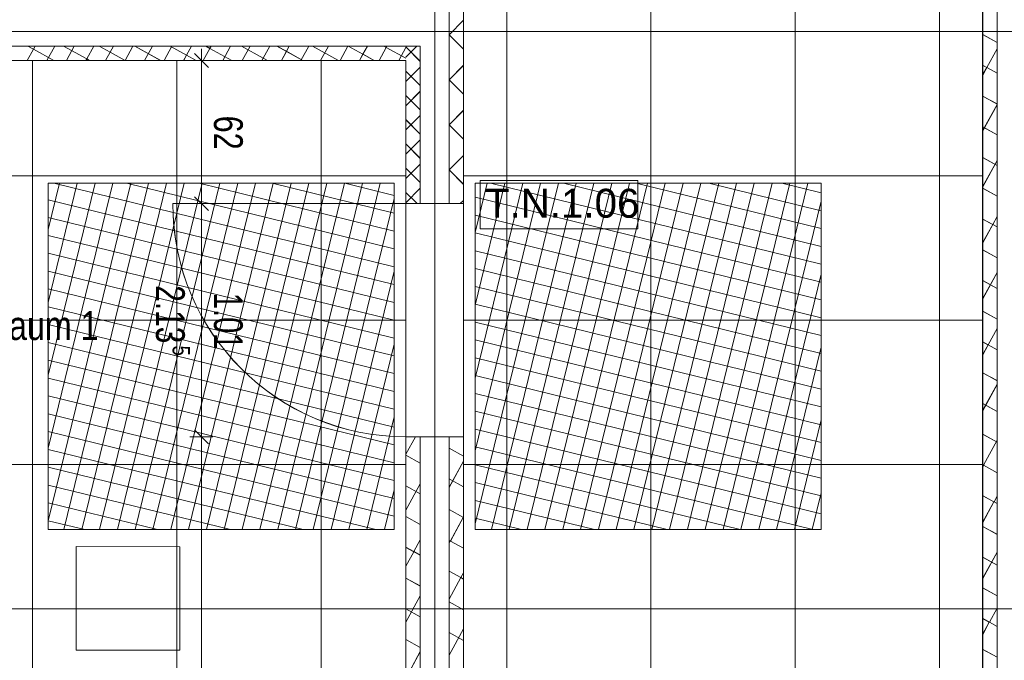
# Model space of a CAD drawing. Extents: x 229 to 926, y 37 to 878.
# Tile 20 of 162: x 467 to 552, y 411 to 466. Entities that reach past the tile are written whole.
import ezdxf
from ezdxf.lldxf.tags import DXFTag

# ---------------------------------------------------------------- set-up
doc = ezdxf.new("R2010")
doc.units = 0
doc.layers.get('0').update_dxf_attribs({"lineweight": 13})
doc.layers.add('A_BI_Innenwand', color=7, linetype='Continuous', lineweight=18, true_color=0x80ff80, plot=False)
doc.layers.add('A_BI_Tuer', color=7, linetype='Continuous', lineweight=18, true_color=0xbdbbbb, plot=False)
doc.layers.add('A_BI_Raum', color=1, linetype='Continuous', lineweight=18, true_color=0xff0000)
for name, color, linetype, lineweight in [('Ausstattung', 7, 'Continuous', 25), ('Axen', 7, 'Continuous', 25), ('Axen-A03ENIVKI0', 7, 'Continuous', 25), ('Beschriftung', 7, 'Continuous', 25), ('Beschriftung-A03ENIVII0', 7, 'Continuous', 25), ('Bewegungsfläche', 7, 'Continuous', 25), ('Deckenspiegel', 7, 'Continuous', 25), ('Fullfläche', 7, 'Continuous', 25), ('Fullfläche-A03ENIVQI0', 7, 'Continuous', 25), ('Maßlinien', 7, 'Continuous', 25), ('Maßlinien-A03ENIVNI0', 7, 'Continuous', 25), ('Türen', 7, 'Continuous', 25), ('Türen-A03ENIVLI0', 7, 'Continuous', 25), ('Wände', 7, 'Continuous', 25), ('Wände-A03ENIVMI0', 7, 'Continuous', 25)]:
    doc.layers.add(name, color=color, linetype=linetype, lineweight=lineweight)
doc.styles.get("Standard").update_dxf_attribs({"font": 'arial.ttf'})
tags = doc.linetypes.add('ALL_S25', pattern=[0.001, 0, -0.001]).pattern_tags.tags
tags[6:7] = [DXFTag(74, 4), DXFTag(75, 0), DXFTag(340, '0'), DXFTag(46, 1.0), DXFTag(50, 0.0), DXFTag(44, 0.0), DXFTag(45, 0.0)]
tags[4:5] = [DXFTag(74, 4), DXFTag(75, 0), DXFTag(340, '0'), DXFTag(46, 1.0), DXFTag(50, 0.0), DXFTag(44, 0.0), DXFTag(45, 0.0)]
tags = doc.linetypes.add('ALL_S25-A03ENIVOI0', pattern=[0.001, 0, -0.001]).pattern_tags.tags
tags[6:7] = [DXFTag(74, 4), DXFTag(75, 0), DXFTag(340, '0'), DXFTag(46, 1.0), DXFTag(50, 0.0), DXFTag(44, 0.0), DXFTag(45, 0.0)]
tags[4:5] = [DXFTag(74, 4), DXFTag(75, 0), DXFTag(340, '0'), DXFTag(46, 1.0), DXFTag(50, 0.0), DXFTag(44, 0.0), DXFTag(45, 0.0)]

# ---------------------------------------------------------------- blocks, each defined once
blk = doc.blocks.new('Referenz-A03ENIVGI0', base_point=(255.728, 66.032))
at = {"layer": 'Ausstattung', "color": 0, "lineweight": -2}
for p, q in [((471.757, 411.752), (471.759, 420.727)), ((471.759, 420.727), (480.734, 420.724)), ((480.734, 420.724), (480.732, 411.75)), ((480.732, 411.75), (471.757, 411.752))]:
    blk.add_line(p, q, dxfattribs=at)
at = {"layer": 'Axen', "color": 0, "linetype": 'ALL_S25', "lineweight": -2, "ltscale": 0.13}
for p, q in [((502.835, 66.032), (502.835, 801.547)), ((735.547, 465.344), (301.672, 465.343)), ((735.547, 415.343), (301.662, 415.343))]:
    blk.add_line(p, q, dxfattribs=at)
at = {"layer": 'Beschriftung', "color": 0, "lineweight": -2}
for p, q in [((520.446, 452.433), (506.774, 452.435)), ((506.774, 452.435), (506.774, 448.268)), ((520.445, 448.266), (520.446, 452.433)), ((506.774, 448.268), (520.445, 448.266))]:
    blk.add_line(p, q, dxfattribs=at)
at = {"layer": 'Bewegungsfläche', "color": 0, "lineweight": -2}
for p, q in [((469.335, 448.2), (470.314, 452.203)), ((469.335, 441.888), (471.858, 452.203)), ((469.335, 435.577), (473.403, 452.203)), ((469.335, 429.266), (474.947, 452.203)), ((469.335, 422.955), (476.491, 452.203)), ((499.335, 452.203), (469.335, 452.203)), ((469.335, 452.203), (469.335, 422.203)), ((469.335, 448.2), (470.314, 452.203)), ((469.335, 441.888), (471.858, 452.203)), ((469.335, 435.577), (473.403, 452.203)), ((469.335, 429.266), (474.947, 452.203)), ((469.335, 422.955), (476.491, 452.203)), ((499.335, 452.203), (469.335, 452.203)), ((469.335, 452.203), (469.335, 422.203)), ((469.808, 452.203), (499.335, 444.978)), ((469.808, 452.203), (499.335, 444.978)), ((470.695, 422.203), (478.035, 452.203)), ((470.695, 422.203), (478.035, 452.203)), ((472.239, 422.203), (479.58, 452.203)), ((472.239, 422.203), (479.58, 452.203)), ((473.783, 422.203), (481.124, 452.203)), ((473.783, 422.203), (481.124, 452.203)), ((475.328, 422.203), (482.668, 452.203)), ((475.328, 422.203), (482.668, 452.203)), ((476.119, 452.203), (499.335, 446.523)), ((476.119, 452.203), (499.335, 446.523)), ((476.872, 422.203), (484.213, 452.203)), ((476.872, 422.203), (484.213, 452.203)), ((478.416, 422.203), (485.757, 452.203)), ((478.416, 422.203), (485.757, 452.203)), ((479.96, 422.203), (487.301, 452.203)), ((479.96, 422.203), (487.301, 452.203)), ((481.505, 422.203), (488.845, 452.203)), ((481.505, 422.203), (488.845, 452.203)), ((482.431, 452.203), (499.335, 448.067)), ((482.431, 452.203), (499.335, 448.067)), ((483.049, 422.203), (490.39, 452.203)), ((483.049, 422.203), (490.39, 452.203)), ((484.593, 422.203), (491.934, 452.203)), ((484.593, 422.203), (491.934, 452.203)), ((486.137, 422.203), (493.478, 452.203)), ((486.137, 422.203), (493.478, 452.203)), ((487.682, 422.203), (495.022, 452.203)), ((487.682, 422.203), (495.022, 452.203)), ((488.742, 452.203), (499.335, 449.611)), ((488.742, 452.203), (499.335, 449.611)), ((489.226, 422.203), (496.567, 452.203)), ((489.226, 422.203), (496.567, 452.203)), ((490.77, 422.203), (498.111, 452.203)), ((490.77, 422.203), (498.111, 452.203)), ((495.053, 452.203), (499.335, 451.156)), ((495.053, 452.203), (499.335, 451.156)), ((499.335, 422.203), (499.335, 452.203)), ((499.335, 422.203), (499.335, 452.203)), ((506.335, 447.946), (507.377, 452.203)), ((506.335, 441.635), (508.921, 452.203)), ((506.335, 435.324), (510.465, 452.203)), ((506.335, 429.013), (512.009, 452.203)), ((506.335, 422.701), (513.554, 452.203)), ((506.335, 452.203), (536.335, 452.203)), ((506.335, 422.203), (506.335, 452.203)), ((506.335, 447.946), (507.377, 452.203)), ((506.335, 441.635), (508.921, 452.203)), ((506.335, 435.324), (510.465, 452.203)), ((506.335, 429.013), (512.009, 452.203)), ((506.335, 422.701), (513.554, 452.203)), ((506.335, 452.203), (536.335, 452.203)), ((506.335, 422.203), (506.335, 452.203)), ((507.675, 452.203), (536.335, 445.191)), ((507.675, 452.203), (536.335, 445.191)), ((507.757, 422.203), (515.098, 452.203)), ((507.757, 422.203), (515.098, 452.203)), ((509.301, 422.203), (516.642, 452.203)), ((509.301, 422.203), (516.642, 452.203)), ((510.846, 422.203), (518.186, 452.203)), ((510.846, 422.203), (518.186, 452.203)), ((512.39, 422.203), (519.731, 452.203)), ((512.39, 422.203), (519.731, 452.203)), ((513.934, 422.203), (521.275, 452.203)), ((513.934, 422.203), (521.275, 452.203)), ((513.986, 452.203), (536.335, 446.735)), ((513.986, 452.203), (536.335, 446.735)), ((515.479, 422.203), (522.819, 452.203)), ((515.479, 422.203), (522.819, 452.203)), ((517.023, 422.203), (524.364, 452.203)), ((517.023, 422.203), (524.364, 452.203)), ((518.567, 422.203), (525.908, 452.203)), ((518.567, 422.203), (525.908, 452.203)), ((520.111, 422.203), (527.452, 452.203)), ((520.111, 422.203), (527.452, 452.203)), ((520.298, 452.203), (536.335, 448.279)), ((520.298, 452.203), (536.335, 448.279)), ((521.656, 422.203), (528.996, 452.203)), ((521.656, 422.203), (528.996, 452.203)), ((523.2, 422.203), (530.541, 452.203)), ((523.2, 422.203), (530.541, 452.203)), ((524.744, 422.203), (532.085, 452.203)), ((524.744, 422.203), (532.085, 452.203)), ((526.288, 422.203), (533.629, 452.203)), ((526.288, 422.203), (533.629, 452.203)), ((526.609, 452.203), (536.335, 449.823)), ((526.609, 452.203), (536.335, 449.823)), ((527.833, 422.203), (535.173, 452.203)), ((527.833, 422.203), (535.173, 452.203)), ((532.92, 452.203), (536.335, 451.367)), ((532.92, 452.203), (536.335, 451.367)), ((536.335, 452.203), (536.335, 422.203)), ((536.335, 452.203), (536.335, 422.203)), ((469.335, 450.775), (499.335, 443.434)), ((469.335, 450.775), (499.335, 443.434)), ((492.315, 422.203), (499.335, 450.894)), ((492.315, 422.203), (499.335, 450.894)), ((506.335, 450.987), (536.335, 443.646)), ((506.335, 450.987), (536.335, 443.646)), ((529.377, 422.203), (536.335, 450.64)), ((529.377, 422.203), (536.335, 450.64)), ((469.335, 449.231), (499.335, 441.89)), ((469.335, 449.231), (499.335, 441.89)), ((506.335, 449.443), (536.335, 442.102)), ((506.335, 449.443), (536.335, 442.102)), ((469.335, 447.686), (499.335, 440.346)), ((469.335, 447.686), (499.335, 440.346)), ((506.335, 447.898), (536.335, 440.558)), ((506.335, 447.898), (536.335, 440.558)), ((469.335, 446.142), (499.335, 438.801)), ((469.335, 446.142), (499.335, 438.801)), ((506.335, 446.354), (536.335, 439.013)), ((506.335, 446.354), (536.335, 439.013)), ((506.335, 444.81), (536.335, 437.469)), ((506.335, 444.81), (536.335, 437.469)), ((469.335, 444.598), (499.335, 437.257)), ((469.335, 444.598), (499.335, 437.257)), ((493.859, 422.203), (499.335, 444.583)), ((493.859, 422.203), (499.335, 444.583)), ((530.921, 422.203), (536.335, 444.329)), ((530.921, 422.203), (536.335, 444.329)), ((469.335, 443.054), (499.335, 435.713)), ((469.335, 443.054), (499.335, 435.713)), ((506.335, 443.266), (536.335, 435.925)), ((506.335, 443.266), (536.335, 435.925)), ((469.335, 441.509), (499.335, 434.169)), ((469.335, 441.509), (499.335, 434.169)), ((506.335, 441.721), (536.335, 434.381)), ((506.335, 441.721), (536.335, 434.381)), ((469.335, 439.965), (499.335, 432.624)), ((469.335, 439.965), (499.335, 432.624)), ((506.335, 440.177), (536.335, 432.836)), ((506.335, 440.177), (536.335, 432.836)), ((469.335, 438.421), (499.335, 431.08)), ((469.335, 438.421), (499.335, 431.08)), ((495.403, 422.203), (499.335, 438.271)), ((495.403, 422.203), (499.335, 438.271)), ((506.335, 438.633), (536.335, 431.292)), ((506.335, 438.633), (536.335, 431.292)), ((532.465, 422.203), (536.335, 438.018)), ((532.465, 422.203), (536.335, 438.018)), ((506.335, 437.089), (536.335, 429.748)), ((506.335, 437.089), (536.335, 429.748)), ((469.335, 436.876), (499.335, 429.536)), ((469.335, 436.876), (499.335, 429.536)), ((469.335, 435.332), (499.335, 427.991)), ((469.335, 435.332), (499.335, 427.991)), ((506.335, 435.544), (536.335, 428.204)), ((506.335, 435.544), (536.335, 428.204)), ((469.335, 433.788), (499.335, 426.447)), ((469.335, 433.788), (499.335, 426.447)), ((506.335, 434), (536.335, 426.659)), ((506.335, 434), (536.335, 426.659)), ((469.335, 432.244), (499.335, 424.903)), ((469.335, 432.244), (499.335, 424.903)), ((496.947, 422.203), (499.335, 431.96)), ((496.947, 422.203), (499.335, 431.96)), ((506.335, 432.456), (536.335, 425.115)), ((506.335, 432.456), (536.335, 425.115)), ((534.01, 422.203), (536.335, 431.707)), ((534.01, 422.203), (536.335, 431.707)), ((469.335, 430.699), (499.335, 423.359)), ((469.335, 430.699), (499.335, 423.359)), ((506.335, 430.911), (536.335, 423.571)), ((506.335, 430.911), (536.335, 423.571)), ((506.335, 429.367), (535.614, 422.203)), ((506.335, 429.367), (535.614, 422.203)), ((469.335, 429.155), (497.747, 422.203)), ((469.335, 429.155), (497.747, 422.203)), ((469.335, 427.611), (491.436, 422.203)), ((469.335, 427.611), (491.436, 422.203)), ((506.335, 427.823), (529.303, 422.203)), ((506.335, 427.823), (529.303, 422.203)), ((469.335, 426.067), (485.125, 422.203)), ((469.335, 426.067), (485.125, 422.203)), ((506.335, 426.279), (522.992, 422.203)), ((506.335, 426.279), (522.992, 422.203)), ((498.492, 422.203), (499.335, 425.649)), ((498.492, 422.203), (499.335, 425.649)), ((535.554, 422.203), (536.335, 425.396)), ((535.554, 422.203), (536.335, 425.396)), ((469.335, 424.522), (478.813, 422.203)), ((469.335, 424.522), (478.813, 422.203)), ((506.335, 424.734), (516.68, 422.203)), ((506.335, 424.734), (516.68, 422.203)), ((469.335, 422.978), (472.502, 422.203)), ((469.335, 422.978), (472.502, 422.203)), ((506.335, 423.19), (510.369, 422.203)), ((506.335, 423.19), (510.369, 422.203)), ((469.335, 422.203), (499.335, 422.203)), ((469.335, 422.203), (499.335, 422.203)), ((536.335, 422.203), (506.335, 422.203)), ((536.335, 422.203), (506.335, 422.203))]:
    blk.add_line(p, q, dxfattribs=at)
at = {"layer": 'Fullfläche', "color": 0, "lineweight": -2}
for p, q in [((504.085, 465.071), (505.335, 466.32)), ((504.085, 465.061), (505.335, 463.812)), ((550.335, 465.083), (551.585, 464.395)), ((468.057, 463.818), (467.522, 462.843)), ((467.577, 464.083), (468.056, 463.82)), ((468.204, 464.083), (468.06, 463.821)), ((468.061, 463.819), (469.834, 462.843)), ((469.897, 464.083), (469.217, 462.843)), ((470.663, 464.083), (472.676, 462.976)), ((471.592, 464.083), (470.912, 462.843)), ((473.287, 464.083), (472.68, 462.977)), ((473.746, 464.082), (474.692, 463.562)), ((474.693, 463.56), (474.3, 462.843)), ((474.981, 464.082), (474.696, 463.563)), ((474.697, 463.561), (476.001, 462.843)), ((476.674, 464.082), (475.994, 462.843)), ((476.832, 464.082), (479.084, 462.843)), ((478.369, 464.082), (477.689, 462.843)), ((480.063, 464.082), (479.384, 462.843)), ((479.915, 464.082), (481.328, 463.304)), ((481.758, 464.082), (481.332, 463.305)), ((483.345, 463.888), (482.772, 462.843)), ((482.998, 464.081), (483.345, 463.891)), ((483.453, 464.081), (483.349, 463.892)), ((483.349, 463.89), (485.251, 462.843)), ((485.146, 464.081), (484.466, 462.843)), ((486.084, 464.081), (487.964, 463.047)), ((486.84, 464.081), (486.161, 462.843)), ((488.535, 464.081), (487.968, 463.048)), ((489.166, 464.081), (489.98, 463.633)), ((489.981, 463.631), (489.549, 462.843)), ((490.23, 464.08), (489.985, 463.634)), ((489.985, 463.632), (491.418, 462.843)), ((491.923, 464.08), (491.244, 462.843)), ((492.252, 464.08), (494.5, 462.843)), ((493.617, 464.08), (492.938, 462.843)), ((495.312, 464.08), (494.633, 462.843)), ((495.335, 464.08), (496.616, 463.375)), ((497.006, 464.08), (496.62, 463.376)), ((498.633, 463.959), (498.021, 462.843)), ((498.418, 464.08), (498.633, 463.961)), ((498.701, 464.079), (498.637, 463.962)), ((498.637, 463.96), (500.335, 463.027)), ((500.334, 463.97), (499.716, 462.843)), ((501.286, 464.069), (500.337, 463.12)), ((501.586, 462.764), (500.337, 464.011)), ((551.585, 463.853), (550.693, 462.227)), ((472.676, 462.974), (472.605, 462.843)), ((472.68, 462.975), (472.919, 462.843)), ((481.329, 463.302), (481.077, 462.843)), ((481.333, 463.303), (482.169, 462.843)), ((487.964, 463.045), (487.854, 462.843)), ((487.969, 463.046), (488.336, 462.843)), ((496.617, 463.373), (496.326, 462.843)), ((496.621, 463.374), (497.586, 462.843)), ((501.586, 462.268), (500.337, 461.02)), ((501.585, 460.664), (500.337, 461.911)), ((504.085, 461.171), (505.335, 462.42)), ((550.335, 462.418), (550.686, 462.225)), ((550.687, 462.222), (550.335, 461.58)), ((550.694, 462.224), (551.585, 461.733)), ((504.085, 461.161), (505.335, 459.912)), ((501.585, 460.168), (500.336, 458.92)), ((501.585, 458.564), (500.336, 459.811)), ((550.335, 459.756), (551.585, 459.068)), ((504.085, 457.271), (505.335, 458.519)), ((551.585, 459.011), (550.335, 456.733)), ((501.585, 458.067), (500.336, 456.819)), ((501.585, 456.464), (500.336, 457.712)), ((504.085, 457.261), (505.335, 456.012)), ((550.335, 457.094), (551.585, 456.406)), ((501.585, 455.967), (500.336, 454.719)), ((501.585, 454.364), (500.336, 455.612)), ((504.085, 453.371), (505.335, 454.619)), ((550.335, 454.432), (551.586, 453.744)), ((551.586, 454.164), (550.335, 451.886)), ((501.585, 453.867), (500.335, 452.618)), ((501.585, 452.264), (500.335, 453.513)), ((504.085, 453.361), (505.335, 452.112)), ((501.585, 451.767), (500.335, 450.518)), ((550.335, 451.77), (551.586, 451.082)), ((501.311, 450.438), (500.335, 451.413)), ((505.053, 450.438), (505.335, 450.719)), ((550.335, 449.106), (551.203, 448.628)), ((551.586, 449.317), (551.209, 448.63)), ((551.203, 448.625), (550.335, 447.043)), ((551.21, 448.627), (551.586, 448.42)), ((550.335, 446.444), (551.586, 445.756)), ((551.586, 444.474), (550.335, 442.196)), ((550.335, 443.782), (551.586, 443.094)), ((550.335, 441.12), (551.586, 440.432)), ((551.586, 439.627), (550.804, 438.202)), ((550.335, 438.455), (550.798, 438.201)), ((550.798, 438.198), (550.335, 437.354)), ((550.805, 438.199), (551.586, 437.77)), ((550.335, 435.793), (551.586, 435.105)), ((551.586, 434.784), (550.335, 432.506)), ((550.335, 433.131), (551.586, 432.443)), ((501.161, 430.238), (500.335, 428.733)), ((550.335, 430.469), (551.586, 429.781)), ((551.586, 429.937), (550.399, 427.775)), ((500.335, 428.656), (501.585, 427.968)), ((504.085, 429.257), (505.335, 428.57)), ((505.335, 428.143), (504.085, 425.865)), ((550.335, 427.804), (550.393, 427.773)), ((550.393, 427.77), (550.335, 427.664)), ((550.4, 427.772), (551.586, 427.119)), ((501.585, 426.163), (500.335, 423.886)), ((500.335, 425.994), (501.585, 425.306)), ((504.085, 426.595), (505.335, 425.908)), ((550.335, 425.142), (551.314, 424.604)), ((551.586, 425.09), (551.32, 424.606)), ((551.315, 424.601), (550.335, 422.817)), ((551.321, 424.603), (551.586, 424.457)), ((500.335, 423.332), (501.585, 422.644)), ((504.085, 423.933), (505.335, 423.246)), ((505.335, 423.296), (504.193, 421.215)), ((550.335, 422.48), (551.586, 421.792)), ((501.585, 421.316), (501.024, 420.293)), ((504.085, 421.269), (504.186, 421.213)), ((504.187, 421.21), (504.085, 421.023)), ((504.194, 421.212), (505.335, 420.584)), ((500.335, 420.667), (501.018, 420.292)), ((501.019, 420.288), (500.335, 419.043)), ((501.025, 420.29), (501.585, 419.982)), ((551.586, 420.248), (550.335, 417.969)), ((550.335, 419.818), (551.586, 419.13)), ((504.085, 418.607), (505.108, 418.044)), ((505.335, 418.448), (505.114, 418.046)), ((500.335, 418.005), (501.585, 417.317)), ((505.109, 418.041), (504.085, 416.175)), ((505.115, 418.043), (505.335, 417.922)), ((550.335, 417.156), (551.586, 416.468)), ((501.585, 416.474), (500.335, 414.196)), ((504.085, 415.945), (505.335, 415.257)), ((500.335, 415.343), (501.585, 414.655)), ((551.586, 415.4), (550.915, 414.178)), ((550.335, 414.492), (550.909, 414.176)), ((550.91, 414.173), (550.335, 413.127)), ((550.916, 414.175), (551.586, 413.806)), ((505.335, 413.606), (504.085, 411.328)), ((504.085, 413.283), (505.335, 412.595)), ((500.335, 412.681), (501.586, 411.993)), ((501.586, 411.627), (500.619, 409.866)), ((550.335, 411.83), (551.586, 411.142))]:
    blk.add_line(p, q, dxfattribs=at)
at = {"layer": 'Maßlinien', "color": 0, "lineweight": -2}
for p, q in [((482.017, 463.443), (483.217, 462.243)), ((482.617, 462.843), (482.617, 463.843)), ((482.617, 462.843), (481.617, 462.843)), ((482.617, 462.843), (483.617, 462.843)), ((482.617, 462.843), (482.617, 461.772)), ((482.617, 461.772), (482.617, 456.642)), ((482.617, 456.642), (482.617, 450.438)), ((482.017, 451.038), (483.217, 449.838)), ((482.617, 450.438), (481.617, 450.438)), ((482.617, 450.438), (483.617, 450.438)), ((482.617, 450.438), (482.617, 430.238)), ((482.617, 430.238), (481.617, 430.238)), ((482.017, 430.838), (483.217, 429.638)), ((482.617, 430.238), (483.617, 430.238)), ((482.617, 430.238), (482.617, 367.843))]:
    blk.add_line(p, q, dxfattribs=at)
at = {"layer": 'Türen', "color": 0, "lineweight": -2}
blk.add_line((500.335, 450.438), (480.135, 450.438), dxfattribs=at)
blk.add_ellipse((500.335, 450.438), major_axis=(-20.2, 0), ratio=1, start_param=0, end_param=1.570796, dxfattribs=at)
at = {"layer": 'Wände', "color": 0, "lineweight": -2}
for p, q in [((502.835, 630.245), (502.835, 450.438)), ((504.085, 630.245), (504.085, 450.438)), ((505.335, 540.144), (505.335, 450.438)), ((550.335, 400.448), (550.335, 480.244)), ((551.586, 400.448), (551.585, 480.244)), ((381.634, 465.343), (502.835, 465.344)), ((381.634, 464.093), (501.586, 464.079)), ((501.586, 464.069), (501.585, 450.438)), ((382.433, 462.843), (500.335, 462.843)), ((500.335, 462.843), (500.335, 450.438)), ((500.335, 450.438), (505.335, 450.438)), ((500.335, 430.238), (500.335, 367.843)), ((500.335, 430.238), (505.335, 430.238)), ((501.587, 366.592), (501.585, 430.238)), ((502.835, 430.238), (502.835, 350.442)), ((504.084, 350.443), (504.085, 430.238)), ((505.335, 430.238), (505.335, 350.442))]:
    blk.add_line(p, q, dxfattribs=at)
at = {"layer": 'Beschriftung', "color": 0, "lineweight": -2, "insert": (507.191, 451.725), "char_height": 2.50002, "attachment_point": 1, "rotation": 359.99316}
blk.add_mtext('{\\fArial;T.N.1.06}', dxfattribs=at)
at = {"layer": 'Maßlinien', "color": 0, "lineweight": -2, "attachment_point": 1, "rotation": 270.00001}
for s, insert, char_height in [('{\\W0.76;\\fArial;62}', (486.199, 458.064), 2.50002), ('{\\W0.74;\\fArial;2.13}', (481.174, 443.369), 2.50002), ('{\\W0.72;\\fArial;1.01}', (486.199, 442.706), 2.50002), ('{\\W0.76;\\fArial;5}', (481.617, 438.14), 1.50001)]:
    blk.add_mtext(s, dxfattribs=dict(at, insert=insert, char_height=char_height))
blk = doc.blocks.new('Referenz-A03ENIVUI0', base_point=(281.599, 66.032))
at = {"layer": 'Axen-A03ENIVKI0', "color": 0, "linetype": 'ALL_S25-A03ENIVOI0', "lineweight": -2, "ltscale": 0.13}
for p, q in [((502.833, 66.032), (502.833, 801.546)), ((735.547, 465.347), (301.673, 465.347)), ((735.547, 415.347), (301.663, 415.347))]:
    blk.add_line(p, q, dxfattribs=at)
at = {"layer": 'Beschriftung-A03ENIVII0', "color": 0, "lineweight": -2}
for p, q in [((506.773, 452.438), (506.772, 448.271)), ((520.444, 452.436), (506.773, 452.438)), ((520.444, 448.27), (520.444, 452.436)), ((506.772, 448.271), (520.444, 448.27))]:
    blk.add_line(p, q, dxfattribs=at)
at = {"layer": 'Deckenspiegel', "color": 0, "lineweight": -2}
for p, q in [((505.333, 169.347), (505.333, 661.346)), ((509.083, 169.347), (509.083, 661.346)), ((521.583, 169.347), (521.583, 661.346)), ((534.083, 169.347), (534.083, 661.346)), ((546.583, 169.347), (546.583, 661.346)), ((550.333, 661.346), (550.333, 169.347)), ((550.333, 465.347), (505.333, 465.347)), ((385.634, 462.847), (500.333, 462.847)), ((467.983, 462.847), (467.983, 367.847)), ((480.483, 462.847), (480.483, 367.847)), ((492.983, 462.847), (492.983, 367.847)), ((500.333, 462.847), (500.333, 367.847)), ((500.333, 452.847), (385.634, 452.847)), ((550.333, 452.847), (505.333, 452.847)), ((500.333, 440.347), (385.634, 440.347)), ((550.333, 440.347), (505.333, 440.347)), ((500.333, 427.847), (385.634, 427.847)), ((550.333, 427.847), (505.333, 427.847)), ((500.333, 415.347), (385.634, 415.347)), ((550.333, 415.347), (505.333, 415.347))]:
    blk.add_line(p, q, dxfattribs=at)
at = {"layer": 'Fullfläche-A03ENIVQI0', "color": 0, "lineweight": -2}
for p, q in [((504.083, 465.074), (505.333, 466.323)), ((504.083, 465.064), (505.333, 463.815)), ((550.333, 465.086), (551.583, 464.398)), ((468.056, 463.821), (467.521, 462.847)), ((467.576, 464.086), (468.055, 463.823)), ((468.203, 464.086), (468.059, 463.824)), ((468.06, 463.822), (469.833, 462.847)), ((469.896, 464.086), (469.216, 462.847)), ((470.662, 464.086), (472.675, 462.979)), ((471.591, 464.086), (470.911, 462.847)), ((473.286, 464.086), (472.679, 462.98)), ((473.745, 464.086), (474.691, 463.565)), ((474.692, 463.563), (474.299, 462.847)), ((474.98, 464.085), (474.695, 463.566)), ((474.696, 463.564), (476, 462.847)), ((476.673, 464.085), (475.993, 462.847)), ((476.831, 464.085), (479.082, 462.847)), ((478.368, 464.085), (477.688, 462.847)), ((480.062, 464.085), (479.383, 462.847)), ((479.914, 464.085), (481.327, 463.307)), ((481.757, 464.085), (481.331, 463.309)), ((483.344, 463.892), (482.77, 462.847)), ((482.997, 464.085), (483.343, 463.894)), ((483.452, 464.084), (483.348, 463.895)), ((483.348, 463.893), (485.25, 462.847)), ((485.144, 464.084), (484.465, 462.847)), ((486.082, 464.084), (487.963, 463.05)), ((486.839, 464.084), (486.16, 462.847)), ((488.534, 464.084), (487.967, 463.051)), ((489.165, 464.084), (489.979, 463.636)), ((489.98, 463.634), (489.548, 462.847)), ((490.228, 464.084), (489.983, 463.637)), ((489.984, 463.635), (491.417, 462.847)), ((491.921, 464.083), (491.242, 462.847)), ((492.251, 464.083), (494.499, 462.847)), ((493.616, 464.083), (492.937, 462.847)), ((495.311, 464.083), (494.632, 462.847)), ((495.334, 464.083), (496.615, 463.378)), ((497.005, 464.083), (496.619, 463.379)), ((498.632, 463.962), (498.02, 462.847)), ((498.417, 464.083), (498.631, 463.964)), ((498.7, 464.083), (498.635, 463.966)), ((498.636, 463.964), (500.333, 463.03)), ((500.333, 463.973), (499.714, 462.847)), ((501.285, 464.072), (500.336, 463.124)), ((501.584, 462.767), (500.336, 464.014)), ((551.583, 463.857), (550.691, 462.23)), ((472.675, 462.977), (472.604, 462.847)), ((472.679, 462.978), (472.918, 462.847)), ((481.327, 463.305), (481.076, 462.847)), ((481.332, 463.307), (482.168, 462.847)), ((487.963, 463.048), (487.853, 462.847)), ((487.967, 463.049), (488.335, 462.847)), ((496.616, 463.376), (496.325, 462.847)), ((496.62, 463.377), (497.584, 462.847)), ((501.584, 462.271), (500.335, 461.023)), ((501.584, 460.667), (500.335, 461.914)), ((504.083, 461.174), (505.333, 462.423)), ((550.333, 462.421), (550.684, 462.228)), ((550.685, 462.225), (550.333, 461.584)), ((550.692, 462.227), (551.583, 461.736)), ((504.083, 461.164), (505.333, 459.915)), ((501.584, 460.171), (500.335, 458.923)), ((501.584, 458.567), (500.335, 459.815)), ((550.333, 459.759), (551.583, 459.072)), ((504.083, 457.274), (505.333, 458.523)), ((551.583, 459.014), (550.333, 456.736)), ((501.584, 458.071), (500.335, 456.822)), ((501.584, 456.467), (500.335, 457.715)), ((504.083, 457.264), (505.333, 456.015)), ((550.333, 457.097), (551.584, 456.41)), ((501.584, 455.97), (500.334, 454.722)), ((501.584, 454.367), (500.334, 455.615)), ((504.083, 453.374), (505.333, 454.623)), ((550.333, 454.435), (551.584, 453.748)), ((551.584, 454.167), (550.333, 451.889)), ((501.584, 453.87), (500.334, 452.622)), ((501.584, 452.268), (500.334, 453.516)), ((504.083, 453.364), (505.333, 452.115)), ((501.584, 451.77), (500.333, 450.521)), ((550.333, 451.773), (551.584, 451.086)), ((501.309, 450.441), (500.334, 451.416)), ((505.052, 450.441), (505.333, 450.723)), ((550.333, 449.109), (551.201, 448.632)), ((551.584, 449.32), (551.207, 448.634)), ((551.201, 448.629), (550.333, 447.047)), ((551.208, 448.63), (551.584, 448.424)), ((550.333, 446.447), (551.584, 445.759)), ((551.584, 444.477), (550.333, 442.199)), ((550.333, 443.785), (551.584, 443.097)), ((550.333, 441.123), (551.584, 440.435)), ((551.584, 439.63), (550.802, 438.206)), ((550.333, 438.458), (550.796, 438.204)), ((550.797, 438.201), (550.333, 437.357)), ((550.803, 438.203), (551.584, 437.773)), ((550.333, 435.796), (551.584, 435.109)), ((551.584, 434.788), (550.333, 432.51)), ((550.333, 433.135), (551.584, 432.447)), ((501.16, 430.241), (500.333, 428.736)), ((550.333, 430.473), (551.584, 429.785)), ((551.584, 429.941), (550.397, 427.778)), ((500.333, 428.659), (501.584, 427.972)), ((504.083, 429.261), (505.333, 428.573)), ((505.333, 428.146), (504.083, 425.869)), ((550.333, 427.808), (550.391, 427.777)), ((550.391, 427.773), (550.333, 427.667)), ((550.398, 427.775), (551.584, 427.123)), ((501.584, 426.167), (500.334, 423.889)), ((500.334, 425.997), (501.584, 425.31)), ((504.083, 426.599), (505.333, 425.911)), ((550.333, 425.146), (551.312, 424.608)), ((551.584, 425.094), (551.318, 424.61)), ((551.313, 424.605), (550.333, 422.82)), ((551.319, 424.606), (551.584, 424.461)), ((500.334, 423.335), (501.584, 422.648)), ((504.083, 423.937), (505.333, 423.249)), ((505.333, 423.299), (504.191, 421.218)), ((550.333, 422.484), (551.584, 421.796)), ((501.584, 421.32), (501.023, 420.297)), ((504.083, 421.272), (504.185, 421.217)), ((504.186, 421.213), (504.083, 421.026)), ((504.192, 421.215), (505.333, 420.587)), ((500.334, 420.671), (501.016, 420.295)), ((501.017, 420.292), (500.334, 419.047)), ((501.023, 420.294), (501.584, 419.986)), ((551.584, 420.251), (550.333, 417.973)), ((550.333, 419.822), (551.584, 419.134)), ((504.083, 418.611), (505.106, 418.048)), ((505.333, 418.452), (505.113, 418.05)), ((500.334, 418.009), (501.584, 417.321)), ((505.107, 418.045), (504.083, 416.179)), ((505.114, 418.046), (505.333, 417.925)), ((550.333, 417.16), (551.584, 416.472)), ((501.584, 416.478), (500.334, 414.2)), ((504.083, 415.949), (505.333, 415.261)), ((500.334, 415.347), (501.584, 414.659)), ((551.584, 415.404), (550.913, 414.182)), ((550.333, 414.496), (550.907, 414.18)), ((550.908, 414.177), (550.333, 413.13)), ((550.914, 414.179), (551.584, 413.81)), ((505.333, 413.61), (504.083, 411.332)), ((504.083, 413.287), (505.333, 412.599)), ((500.334, 412.685), (501.584, 411.997)), ((501.584, 411.631), (500.617, 409.869)), ((550.333, 411.834), (551.584, 411.146))]:
    blk.add_line(p, q, dxfattribs=at)
at = {"layer": 'Maßlinien-A03ENIVNI0', "color": 0, "lineweight": -2}
for p, q in [((482.015, 463.447), (483.215, 462.247)), ((482.615, 462.847), (482.615, 463.847)), ((482.615, 462.847), (481.616, 462.847)), ((482.615, 462.847), (483.615, 462.847)), ((482.615, 462.847), (482.615, 461.775)), ((482.615, 461.775), (482.615, 456.646)), ((482.615, 456.646), (482.616, 450.442)), ((482.015, 451.042), (483.215, 449.842)), ((482.616, 450.442), (481.616, 450.442)), ((482.616, 450.442), (483.616, 450.442)), ((482.616, 450.442), (482.616, 430.242)), ((482.616, 430.242), (481.616, 430.242)), ((482.015, 430.842), (483.215, 429.642)), ((482.616, 430.242), (483.616, 430.242)), ((482.616, 430.242), (482.616, 367.847))]:
    blk.add_line(p, q, dxfattribs=at)
at = {"layer": 'Türen-A03ENIVLI0', "color": 0, "lineweight": -2}
blk.add_line((500.333, 450.442), (480.133, 450.441), dxfattribs=at)
blk.add_ellipse((500.333, 450.442), major_axis=(-20.2, 0), ratio=1, start_param=0, end_param=1.570796, dxfattribs=at)
at = {"layer": 'Wände-A03ENIVMI0', "color": 0, "lineweight": -2}
for p, q in [((502.833, 630.246), (502.833, 450.442)), ((504.083, 630.246), (504.083, 450.442)), ((505.333, 540.146), (505.333, 450.442)), ((550.333, 400.452), (550.333, 480.247)), ((551.584, 400.452), (551.583, 480.247)), ((381.634, 465.347), (502.833, 465.347)), ((381.634, 464.097), (501.585, 464.082)), ((501.584, 464.072), (501.583, 450.441)), ((382.433, 462.847), (500.333, 462.847)), ((500.333, 462.847), (500.333, 450.442)), ((500.333, 450.442), (505.333, 450.442)), ((500.333, 430.242), (500.333, 367.847)), ((500.333, 430.242), (505.333, 430.242)), ((501.586, 366.597), (501.583, 430.241)), ((502.833, 430.242), (502.833, 350.447)), ((504.083, 350.447), (504.083, 430.242)), ((505.333, 430.242), (505.333, 350.447))]:
    blk.add_line(p, q, dxfattribs=at)
at = {"layer": 'Beschriftung-A03ENIVII0', "color": 0, "lineweight": -2, "insert": (507.189, 451.728), "char_height": 2.49999, "attachment_point": 1, "rotation": 359.99316}
blk.add_mtext('{\\fArial;T.N.1.06}', dxfattribs=at)
at = {"layer": 'Maßlinien-A03ENIVNI0', "color": 0, "lineweight": -2, "attachment_point": 1, "rotation": 270.00001}
for s, insert, char_height in [('{\\W0.76;\\fArial;62}', (486.198, 458.067), 2.49999), ('{\\W0.74;\\fArial;2.13}', (481.173, 443.372), 2.49999), ('{\\W0.72;\\fArial;1.01}', (486.198, 442.709), 2.49999), ('{\\W0.76;\\fArial;5}', (481.616, 438.143), 1.5)]:
    blk.add_mtext(s, dxfattribs=dict(at, insert=insert, char_height=char_height))
blk = doc.blocks.new('Differenzierungsraum 1-A03ENIX6I0', base_point=(429.249, 429.463))
at = {"color": 0, "linetype": 'ByBlock', "lineweight": -2, "ltscale": 0.18}
blk.add_line((431.33, 437.795), (443.83, 437.795), dxfattribs=at)
blk.add_circle((437.58, 437.795), 6.25, dxfattribs=at)
at = {"color": 0, "linetype": 'ByBlock', "lineweight": -2, "ltscale": 0.18, "char_height": 2.5, "attachment_point": 1}
for s, insert in [('{\\W0.8;\\fArial;Differenzierungsraum 1}', (444.664, 441.128)), ('{\\W0.8;\\fArial;103}', (435.466, 441.128)), ('{\\W0.8;\\fArial;20 °C}', (434.166, 436.962)), ('{\\W0.8;\\fArial;733 W}', (444.664, 436.962)), ('{\\W0.8;\\fArial;26.9 W/m²}', (444.664, 432.887))]:
    blk.add_mtext(s, dxfattribs=dict(at, insert=insert))
blk = doc.blocks.new('Wand-A03ENIXKI0', base_point=(500.335, 167.846))
at = {"color": 0, "linetype": 'ByBlock', "lineweight": -2, "ltscale": 0.18}
for p, q in [((505.335, 630.248), (505.335, 450.443)), ((500.335, 462.846), (500.335, 450.443)), ((500.335, 430.243), (500.335, 367.848)), ((505.335, 430.243), (505.335, 350.448))]:
    blk.add_line(p, q, dxfattribs=at)
blk = doc.blocks.new('Tür-A03ENIXOI0', base_point=(480.135, 430.243))
at = {"color": 0, "linetype": 'ByBlock', "lineweight": -2, "ltscale": 0.18}
for p, q in [((480.135, 450.443), (505.335, 450.443)), ((505.335, 430.243), (500.335, 430.243))]:
    blk.add_line(p, q, dxfattribs=at)
blk.add_ellipse((500.335, 450.443), major_axis=(-20.2, 0), ratio=1, start_param=0, end_param=1.570796, dxfattribs=at)
blk = doc.blocks.new('Wand-A03ENIXSI0', base_point=(385.639, 462.846))
at = {"color": 0, "linetype": 'ByBlock', "lineweight": -2, "ltscale": 0.18}
blk.add_line((385.639, 462.846), (500.335, 462.846), dxfattribs=at)
blk = doc.blocks.new('Wand-A03ENJ4QI0', base_point=(550.334, 169.346))
at = {"color": 0, "linetype": 'ByBlock', "lineweight": -2, "ltscale": 0.18}
blk.add_line((550.334, 400.451), (550.334, 480.246), dxfattribs=at)

msp = doc.modelspace()

# ---------------------------------------------------------------- block references
at = {"color": 251, "lineweight": 13, "ltscale": 0.13, "true_color": 0x606060}
for name, p in [('Referenz-A03ENIVGI0', (255.728, 66.032)), ('Referenz-A03ENIVUI0', (281.599, 66.032))]:
    msp.add_blockref(name, p, dxfattribs=at)
at = {"layer": 'A_BI_Innenwand', "ltscale": 0.18}
for name, p in [('Wand-A03ENIXKI0', (500.335, 167.846)), ('Wand-A03ENJ4QI0', (550.334, 169.346)), ('Wand-A03ENIXSI0', (385.639, 462.846))]:
    msp.add_blockref(name, p, dxfattribs=at)
at = {"layer": 'A_BI_Raum', "ltscale": 0.18}
msp.add_blockref('Differenzierungsraum 1-A03ENIX6I0', (429.249, 429.463), dxfattribs=at)
at = {"layer": 'A_BI_Tuer', "ltscale": 0.18}
msp.add_blockref('Tür-A03ENIXOI0', (480.135, 430.243), dxfattribs=at)

doc.saveas('drawing.dxf')
